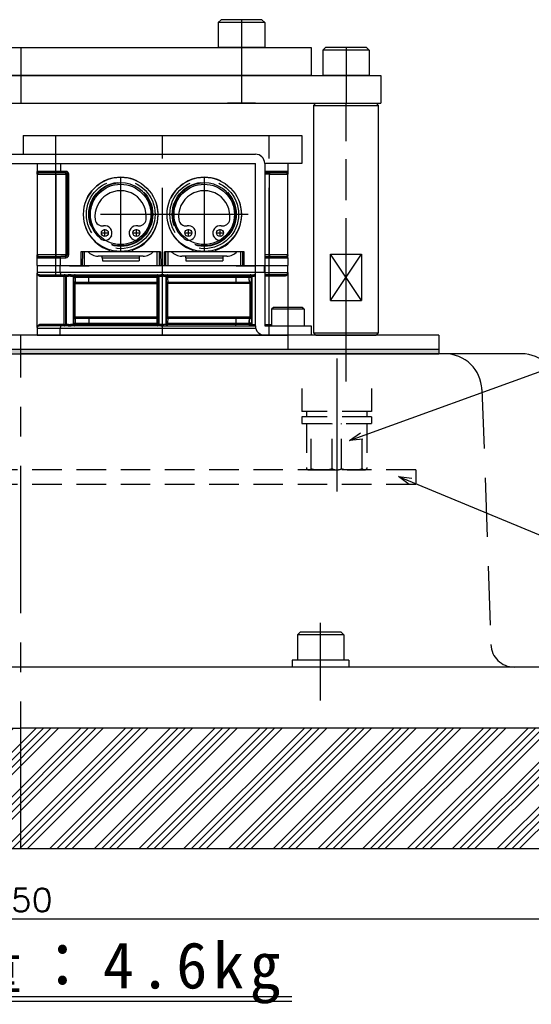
# Model space of a CAD drawing. Extents: x 0 to 1108, y 0 to 800.
# Tile 12 of 15: x 818 to 928, y 271 to 483. Entities that reach past the tile are written whole.
import ezdxf

# ---------------------------------------------------------------- set-up
doc = ezdxf.new("R2010")
doc.units = 0
for name, pattern in [('CENTER', [50.8, 31.75, -6.35, 6.35, -6.35]), ('DASHED', [19.05, 12.7, -6.35]), ('HIDDEN', [9.525, 6.35, -3.175]), ('NON_PLOTING', [0])]:
    doc.linetypes.add(name, pattern=pattern)
doc.layers.get('0').update_dxf_attribs({"linetype": 'CONTINUOUS'})
doc.layers.get('DEFPOINTS').update_dxf_attribs({"linetype": 'CONTINUOUS'})
for name, color, linetype in [('BASE支柱', 254, 'CONTINUOUS'), ('BODY', 130, 'CONTINUOUS'), ('BOLT', 162, 'CONTINUOUS'), ('CVZ', 254, 'CONTINUOUS'), ('FL-BASE', 100, 'CONTINUOUS'), ('GASKET', 251, 'CONTINUOUS'), ('PAD', 254, 'CONTINUOUS'), ('STOPPER', 254, 'CONTINUOUS'), ('ST支柱', 10, 'CONTINUOUS'), ('TOP-PLATE', 254, 'CONTINUOUS'), ('フレーム', 151, 'CONTINUOUS')]:
    doc.layers.add(name, color=color, linetype=linetype)
doc.styles.add('MX_DIMTXSTY_3', font='txt.sh', dxfattribs={"width": 1.05, "bigfont": 'extfont'})
doc.styles.add('MX_NOTE_STANDARD', font='txt.sh', dxfattribs={"bigfont": 'extfont'})
doc.dimstyles.new('MXDIMSTYLE', dxfattribs={"dimtxt": 2.5, "dimasz": 2.5, "dimexe": 1, "dimexo": 1, "dimgap": 1.6, "dimtad": 1, "dimdsep": 46, "dimtxsty": 'MX_NOTE_STANDARD', "dimblk1": 'OPEN30', "dimblk2": 'OPEN30', "dimsah": 1, "dimcen": 2.5, "dimadec": 0, "dimazin": 0, "dimtfac": 1, "dimtmove": 0, "dimatfit": 3, "dimldrblk": 'OPEN30', "dimfxl": 1, "dimtzin": 0, "dimarcsym": 0})

# ---------------------------------------------------------------- blocks, each defined once
blk = doc.blocks.new('_OPEN30')
at = {"color": 0, "linetype": 'ByBlock', "lineweight": -2}
for p, q in [((-1, 0.267949), (0, 0)), ((0, 0), (-1, -0.267949)), ((0, 0), (-1, 0))]:
    blk.add_line(p, q, dxfattribs=at)
blk = doc.blocks.new('*D5')
at = {"color": 22, "linetype": 'CONTINUOUS'}
for p, q in [((693.246411, 302.335358), (693.246411, 288.234083)), ((943.246411, 302.335358), (943.246411, 288.234083)), ((943.246411, 289.234083), (693.246411, 289.234083))]:
    blk.add_line(p, q, dxfattribs=at)
at = {"layer": 'DEFPOINTS', "color": 0, "linetype": 'CONTINUOUS'}
for p in [(693.246411, 304.335358), (943.246411, 304.335358), (693.246411, 289.234083)]:
    blk.add_point(p, dxfattribs=at)
at = {"color": 22, "linetype": 'CONTINUOUS', "xscale": 2.77, "yscale": 2.77, "zscale": 2.77, "rotation": 180}
blk.add_blockref('_OPEN30', (693.246411, 289.234083), dxfattribs=at)
at = {"color": 22, "linetype": 'CONTINUOUS', "xscale": 2.77, "yscale": 2.77, "zscale": 2.77}
blk.add_blockref('_OPEN30', (943.246411, 289.234083), dxfattribs=at)
at = {"color": 22, "linetype": 'CONTINUOUS', "insert": (818.340398, 293.334083), "char_height": 5, "attachment_point": 5, "line_spacing_factor": 0.72, "style": 'MX_DIMTXSTY_3'}
blk.add_mtext('\\A1;250', dxfattribs=at)

msp = doc.modelspace()

# ---------------------------------------------------------------- hatches: boundary and pattern name
at = {"layer": 'PAD', "linetype": 'CONTINUOUS'}
h = msp.add_hatch(dxfattribs=at)
h.set_pattern_fill('ANSI34', color=255, scale=0.35748, style=0)
h.paths.add_polyline_path([(943.246, 330.335), (693.246, 330.335), (693.246, 304.335), (943.246, 304.335)])

# ---------------------------------------------------------------- linework, layer by layer
at = {"layer": 'BASE支柱', "color": 254, "linetype": 'CONTINUOUS'}
for p, q in [((881.746, 465.035), (881.246, 464.535)), ((881.746, 465.035), (894.746, 465.035)), ((895.246, 464.535), (894.746, 465.035)), ((881.246, 464.535), (895.246, 464.535)), ((881.246, 464.53), (881.246, 415.53)), ((895.246, 415.53), (895.246, 464.53)), ((884.93, 422.53), (884.93, 432.53)), ((884.93, 432.53), (891.563, 432.53)), ((891.563, 432.53), (891.563, 422.53)), ((884.93, 422.53), (891.563, 422.53)), ((881.246, 415.535), (895.246, 415.535)), ((881.246, 415.535), (881.746, 415.035)), ((881.746, 415.035), (894.746, 415.035)), ((894.746, 415.035), (895.246, 415.535))]:
    msp.add_line(p, q, dxfattribs=at)
at = {"layer": 'BASE支柱', "color": 255, "linetype": 'CENTER'}
msp.add_line((888.246, 406.035), (888.246, 465.035), dxfattribs=at)
at = {"layer": 'BASE支柱', "color": 255, "linetype": 'CONTINUOUS'}
for p, q in [((884.93, 422.53), (891.563, 432.53)), ((891.563, 422.53), (884.93, 432.53))]:
    msp.add_line(p, q, dxfattribs=at)
at = {"layer": 'BODY', "color": 140, "linetype": 'CENTER'}
for p, q in [((818.246, 304.335), (818.246, 415.035)), ((888.246, 405.038), (888.246, 414.038)), ((882.774, 336.338), (882.774, 353.038))]:
    msp.add_line(p, q, dxfattribs=at)
at = {"layer": 'BODY', "color": 130, "linetype": 'CONTINUOUS'}
for p, q in [((710.472, 411.038), (818.246, 411.038)), ((926.021, 411.038), (818.246, 411.038)), ((944.712, 343.538), (691.781, 343.538)), ((689.392, 330.338), (818.246, 330.338)), ((947.101, 330.338), (818.246, 330.338))]:
    msp.add_line(p, q, dxfattribs=at)
at = {"layer": 'BODY', "color": 140, "linetype": 'DASHED'}
msp.add_line((917.513, 403.318), (919.432, 348.364), dxfattribs=at)
for centre, radius, start, end in [((909.518, 403.038), 8, 2, 90), ((924.429, 348.538), 5, 182, 270)]:
    msp.add_arc(centre, radius, start, end, dxfattribs=at)
at = {"layer": 'BODY', "color": 130, "linetype": 'CONTINUOUS'}
msp.add_arc((926.021, 403.038), 8, 2, 90, dxfattribs=at)
at = {"layer": 'BOLT', "color": 162, "linetype": 'CONTINUOUS'}
for p, q in [((872.637, 421.04), (872.237, 420.64)), ((879.237, 420.64), (872.237, 420.64)), ((872.237, 420.64), (872.237, 417.04)), ((878.837, 421.04), (872.637, 421.04)), ((879.237, 420.64), (878.837, 421.04)), ((879.237, 420.64), (879.237, 417.04)), ((872.237, 417.04), (879.237, 417.04)), ((878.374, 351.038), (877.774, 350.438)), ((877.774, 350.438), (877.774, 345.038)), ((887.774, 350.438), (877.774, 350.438)), ((887.174, 351.038), (878.374, 351.038)), ((887.174, 351.038), (887.774, 350.438)), ((887.774, 350.438), (887.774, 345.038)), ((888.874, 345.038), (876.674, 345.038)), ((876.674, 345.038), (876.674, 343.538)), ((887.774, 345.038), (877.774, 345.038)), ((888.874, 345.038), (888.874, 343.538)), ((888.874, 343.538), (876.674, 343.538))]:
    msp.add_line(p, q, dxfattribs=at)
at = {"layer": 'CVZ', "color": 254, "linetype": 'CONTINUOUS'}
for p, q in [((818.737, 458.085), (818.737, 454.04)), ((818.737, 458.085), (878.737, 458.085)), ((878.737, 458.085), (878.737, 452.06)), ((767.737, 454.04), (868.737, 454.04)), ((767.737, 452.04), (868.737, 452.04)), ((821.746, 452.06), (821.746, 450.335)), ((826.746, 452.06), (826.746, 450.335)), ((868.737, 417.035), (868.737, 452.04)), ((870.737, 452.04), (870.737, 417.04)), ((870.746, 452.06), (870.746, 450.335)), ((878.737, 452.06), (870.746, 452.06)), ((875.746, 452.06), (875.746, 450.335)), ((821.746, 450.035), (821.746, 450.335)), ((821.746, 449.885), (821.746, 450.035)), ((821.746, 449.735), (821.746, 449.885)), ((821.988, 450.041), (822.003, 450.031)), ((821.994, 450.029), (822.007, 450.031)), ((822.001, 450.031), (822.019, 450.034)), ((822.007, 450.031), (822.019, 450.033)), ((826.871, 450.035), (822.046, 450.035)), ((827.946, 450.035), (826.871, 450.035)), ((875.446, 450.035), (870.737, 450.035)), ((875.746, 449.735), (875.746, 450.335)), ((821.746, 449.735), (821.746, 432.335)), ((821.746, 449.735), (821.765, 449.735)), ((828.246, 432.335), (828.246, 449.735)), ((875.746, 449.735), (875.745, 449.735)), ((875.746, 432.335), (875.746, 449.735)), ((837.746, 436.475), (837.72, 436.413)), ((841.723, 436.413), (841.697, 436.475)), ((855.746, 436.475), (855.72, 436.413)), ((859.723, 436.413), (859.697, 436.475)), ((837.246, 433.035), (831.177, 433.035)), ((831.477, 433.035), (831.451, 430.085)), ((837.246, 433.394), (837.246, 433.035)), ((842.246, 433.035), (837.246, 433.035)), ((842.246, 433.035), (842.246, 433.394)), ((848.316, 433.035), (842.246, 433.035)), ((848.016, 433.035), (848.042, 430.085)), ((855.246, 433.035), (849.177, 433.035)), ((849.451, 430.085), (849.477, 433.035)), ((855.246, 433.394), (855.246, 433.035)), ((860.246, 433.035), (855.246, 433.035)), ((860.246, 433.394), (860.246, 433.494)), ((860.246, 433.035), (860.246, 433.394)), ((866.316, 433.035), (860.246, 433.035)), ((866.042, 430.085), (866.016, 433.035)), ((821.746, 431.735), (821.746, 432.335)), ((821.746, 432.335), (821.748, 432.335)), ((821.746, 430.085), (821.746, 431.735)), ((822.046, 432.035), (826.871, 432.035)), ((826.746, 430.085), (826.746, 431.735)), ((827.946, 432.035), (826.871, 432.035)), ((844.571, 432.085), (834.871, 432.085)), ((835.769, 431.728), (835.763, 432.085)), ((835.769, 431.728), (835.781, 431.035)), ((835.769, 431.728), (843.724, 431.728)), ((835.781, 431.035), (843.712, 431.035)), ((843.724, 431.728), (843.712, 431.035)), ((843.73, 432.085), (843.724, 431.728)), ((862.571, 432.085), (852.871, 432.085)), ((853.769, 431.728), (853.763, 432.085)), ((853.769, 431.728), (853.781, 431.035)), ((853.769, 431.728), (861.724, 431.728)), ((853.781, 431.035), (861.712, 431.035)), ((861.724, 431.728), (861.712, 431.035)), ((861.73, 432.085), (861.724, 431.728)), ((870.737, 432.035), (875.446, 432.035)), ((870.746, 431.735), (870.746, 430.085)), ((875.486, 432.039), (875.474, 432.037)), ((875.499, 432.042), (875.486, 432.039)), ((875.505, 432.029), (875.49, 432.04)), ((875.727, 432.335), (875.746, 432.335)), ((875.746, 432.186), (875.746, 432.335)), ((875.746, 432.035), (875.746, 432.186)), ((875.746, 431.735), (875.746, 432.035)), ((875.746, 431.735), (875.746, 430.085)), ((821.746, 430.085), (821.746, 428.56)), ((821.746, 430.085), (875.746, 430.085)), ((826.721, 428.56), (826.721, 430.085)), ((828.72, 430.01), (828.965, 430.01)), ((828.965, 430.01), (832.927, 430.01)), ((864.566, 430.01), (832.927, 430.01)), ((864.566, 430.01), (868.527, 430.01)), ((868.527, 430.01), (868.772, 430.01)), ((870.721, 428.56), (870.721, 430.085)), ((875.696, 428.56), (875.696, 430.085)), ((821.746, 428.56), (821.746, 428.385)), ((821.746, 416.736), (821.746, 428.385)), ((822.246, 428.06), (826.929, 428.06)), ((826.929, 428.06), (828.401, 428.06)), ((829.042, 428.06), (848.401, 428.06)), ((849.042, 428.06), (868.401, 428.06)), ((867.871, 427.46), (867.871, 427.76)), ((875.196, 428.06), (870.737, 428.06)), ((875.696, 428.56), (875.696, 428.385)), ((875.696, 428.385), (875.696, 421.04)), ((829.891, 426.46), (832.902, 426.46)), ((832.902, 426.46), (847.576, 426.46)), ((849.867, 426.46), (864.541, 426.46)), ((864.541, 426.46), (867.843, 426.46)), ((867.846, 426.461), (867.843, 426.46)), ((832.902, 418.66), (829.891, 418.66)), ((847.576, 418.66), (832.902, 418.66)), ((864.541, 418.66), (849.867, 418.66)), ((867.552, 418.66), (864.541, 418.66)), ((821.746, 416.736), (821.746, 416.56)), ((821.746, 416.56), (821.746, 415.035)), ((826.929, 417.06), (822.246, 417.06)), ((826.721, 415.035), (826.721, 416.56)), ((828.401, 417.06), (826.929, 417.06)), ((848.401, 417.06), (829.042, 417.06)), ((849.042, 417.06), (868.401, 417.06)), ((870.737, 417.06), (872.237, 417.06)), ((870.737, 417.04), (880.737, 417.04)), ((880.737, 417.04), (880.737, 415.035)), ((821.721, 415.035), (875.721, 415.035))]:
    msp.add_line(p, q, dxfattribs=at)
at = {"layer": 'CVZ', "color": 255, "linetype": 'CENTER'}
for p, q in [((825.746, 427.783), (825.746, 458.085)), ((848.737, 415.035), (848.737, 458.085)), ((871.727, 415.035), (871.727, 458.085)), ((839.721, 448.919), (839.721, 433.038)), ((857.721, 448.919), (857.721, 433.038)), ((867.171, 441.085), (830.172, 441.085)), ((836.321, 436.298), (836.321, 437.873)), ((843.121, 436.298), (843.121, 437.873)), ((854.321, 436.298), (854.321, 437.873)), ((861.121, 436.298), (861.121, 437.873)), ((835.534, 437.085), (837.109, 437.085)), ((842.334, 437.085), (843.909, 437.085)), ((853.534, 437.085), (855.109, 437.085)), ((860.334, 437.085), (861.909, 437.085)), ((875.737, 421.04), (875.737, 412.04))]:
    msp.add_line(p, q, dxfattribs=at)
at = {"layer": 'CVZ', "color": 254, "linetype": 'CONTINUOUS'}
for centre, radius in [((839.721, 441.085), 8), ((857.721, 441.085), 8), ((839.721, 441.085), 6.5), ((857.721, 441.085), 6.5), ((836.321, 437.085), 0.75), ((843.121, 437.085), 0.75), ((854.321, 437.085), 0.75), ((861.121, 437.085), 0.75)]:
    msp.add_circle(centre, radius, dxfattribs=at)
at = {"layer": 'CVZ', "color": 255, "linetype": 'DASHED'}
for centre, radius in [((839.752, 441.085), 7.4), ((839.752, 441.085), 6.9), ((839.721, 441.085), 6.8), ((857.721, 441.085), 7.4), ((857.721, 441.085), 6.9), ((857.721, 441.085), 6.8)]:
    msp.add_circle(centre, radius, dxfattribs=at)
at = {"layer": 'CVZ', "color": 254, "linetype": 'CONTINUOUS'}
for centre, radius, start, end in [((868.737, 452.04), 2, 0, 90), ((822.046, 450.335), 0.3, 180, 270), ((827.946, 449.735), 0.3, 360, 90), ((875.446, 450.336), 0.3, 270.03553, 359.96447), ((839.721, 441.085), 6.8, 309.63098, 230.36902), ((857.721, 441.085), 6.8, 309.63098, 230.36902), ((839.721, 440.66), 5.525, 352.44259, 187.55741), ((857.721, 440.66), 5.525, 352.44259, 187.55741), ((835.781, 440.138), 1.55, 187.55741, 280.04058), ((843.662, 440.138), 1.55, 259.95942, 352.44259), ((853.781, 440.138), 1.55, 187.55741, 280.04058), ((861.662, 440.138), 1.55, 259.95942, 352.44259), ((836.321, 437.085), 1.55, 336.80949, 100.04058), ((843.121, 437.085), 1.55, 79.95942, 203.19051), ((854.321, 437.085), 1.55, 336.80949, 100.04058), ((861.121, 437.085), 1.55, 79.95942, 203.19051), ((836.341, 437.003), 1.5, 230.36902, 336.80949), ((843.102, 437.003), 1.5, 203.19051, 309.63098), ((854.341, 437.003), 1.5, 230.36902, 336.80949), ((861.102, 437.003), 1.5, 203.19051, 309.63098), ((834.871, 435.085), 3, 221.81032, 270), ((844.571, 435.085), 3, 270, 318.18968), ((852.871, 435.085), 3, 221.81032, 270), ((862.571, 435.085), 3, 270, 318.18968), ((822.047, 431.735), 0.3, 90.03553, 179.96446), ((827.946, 432.335), 0.3, 270, 360), ((875.446, 431.735), 0.3, 0.03786, 89.96214), ((822.246, 428.56), 0.5, 180, 270), ((828.721, 369.813), 58.248, 89.68507, 90.31493), ((848.721, 369.813), 58.248, 89.68507, 90.31493), ((868.721, 369.813), 58.248, 89.98475, 90.31493), ((875.196, 428.56), 0.5, 270, 0), ((822.246, 416.56), 0.5, 90, 180), ((828.721, 475.087), 58.028, 269.68388, 270.31612), ((848.721, 475.087), 58.028, 269.68388, 270.31612), ((868.721, 475.087), 58.028, 269.68388, 270.01531), ((870.737, 417.035), 2, 180, 270)]:
    msp.add_arc(centre, radius, start, end, dxfattribs=at)
at = {"layer": 'CVZ', "color": 255, "linetype": 'DASHED'}
for centre in [(839.746, 441.035), (857.746, 441.035)]:
    msp.add_arc(centre, 8.04, 288.11621, 251.88379, dxfattribs=at)
at = {"layer": 'CVZ', "color": 254, "linetype": 'CONTINUOUS'}
for centre, major_axis, ratio, start_param, end_param in [((826.929, 428.56), (0, -0.5), 0.414214, 4.712389, 0), ((847.876, 427.46), (0, -1.3), 0.017455, 0.2482098, 1.5707963), ((849.567, 427.46), (0, -1.3), 0.017455, 4.712389, 5.9757713), ((829.891, 426.16), (0, 0.3), 0.999848, 0, 0.1019861), ((849.896, 426.16), (-0.214, -0.214), 0.982697, 3.9357175, 5.4890605), ((849.902, 426.16), (-0.3, 0), 0.999848, 4.712389, 4.7298423), ((867.552, 426.16), (0, 0.3), 0.999848, 6.1811992, 0), ((829.896, 418.96), (0, -0.3), 0.999848, 4.712389, 0), ((829.891, 418.96), (0, -0.3), 0.999848, 6.2008634, 0), ((847.546, 418.96), (0, 0.3), 0.999848, 3.1415927, 4.712389), ((847.876, 417.66), (0, -1.3), 0.017455, 1.5707963, 2.8341787), ((849.567, 417.66), (0, -1.3), 0.017455, 3.3898025, 4.712389), ((849.896, 418.96), (0, -0.3), 0.999848, 4.712389, 0), ((867.546, 418.96), (0, -0.3), 0.999848, 0, 1.5707963), ((867.546, 418.96), (0, 0.3), 0.999848, 3.1415927, 4.712389), ((867.552, 418.96), (0, 0.3), 0.999848, 3.1415927, 3.250246), ((867.552, 418.96), (0, -0.3), 0.999848, 0, 0.0823219), ((826.929, 416.56), (0, -0.5), 0.414214, 3.1415927, 4.712389), ((827.596, 417.36), (0, 0.3), 0.999848, 3.1415927, 4.712389), ((829.861, 417.36), (0, -0.3), 0.999848, 4.712389, 0), ((847.599, 417.36), (0, 0.3), 0.999848, 3.1415927, 4.712389), ((849.844, 417.36), (0, -0.3), 0.999848, 4.712389, 0), ((867.582, 417.36), (0, -0.3), 0.999848, 0, 1.5707963), ((867.582, 417.36), (0, 0.3), 0.999848, 3.1415927, 4.14676)]:
    msp.add_ellipse(centre, major_axis=major_axis, ratio=ratio, start_param=start_param, end_param=end_param, dxfattribs=at)
for points, start_tangent, end_tangent in [([(821.765, 449.735), (821.766, 449.756), (821.768, 449.777), (821.771, 449.798), (821.776, 449.817), (821.795, 449.865), (821.818, 449.902), (821.844, 449.934), (821.877, 449.967), (821.959, 450.017), (821.994, 450.029)], (-0.0013041, 0.9999991), (0.9692429, 0.2461063)), ([(826.746, 450.335), (826.749, 450.279), (826.755, 450.224), (826.767, 450.171), (826.783, 450.123), (826.816, 450.066), (826.841, 450.044), (826.871, 450.035)], (-0.0027873, -0.9999961), (0.9958212, -0.0913248)), ([(875.74, 450.277), (875.739, 450.248), (875.739, 450.189), (875.741, 450.11), (875.742, 450.038), (875.743, 449.955), (875.745, 449.854), (875.745, 449.797), (875.745, 449.735)], (-0.0584821, -0.9982885), (0.0000143, -1)), ([(821.752, 431.794), (821.754, 431.823), (821.753, 431.882), (821.752, 431.961), (821.751, 432.033), (821.749, 432.116), (821.748, 432.216), (821.748, 432.274), (821.748, 432.335)], (0.0584821, 0.9982885), (-0.0000143, 1)), ([(826.746, 431.735), (826.749, 431.792), (826.756, 431.847), (826.767, 431.9), (826.783, 431.947), (826.817, 432.005), (826.841, 432.027), (826.871, 432.035)], (-0.0001126, 1), (0.9953441, 0.0963849)), ([(875.727, 432.335), (875.727, 432.314), (875.725, 432.294), (875.722, 432.273), (875.717, 432.253), (875.697, 432.206), (875.675, 432.169), (875.649, 432.137), (875.616, 432.104), (875.534, 432.053), (875.499, 432.042)], (0.0013041, -0.9999991), (-0.9692429, -0.2461063)), ([(829.561, 427.46), (829.561, 427.271), (829.562, 427.088), (829.563, 426.916), (829.565, 426.759), (829.568, 426.613), (829.57, 426.487), (829.574, 426.348), (829.579, 426.249), (829.579, 426.244)], (-0.0000265, -1), (0.0616208, -0.9980996)), ([(867.582, 428.06), (867.584, 428.06), (867.67, 428.046), (867.753, 428.003), (867.827, 427.92), (867.856, 427.856), (867.868, 427.806), (867.871, 427.76)], (1, -0.0000025), (0.0006038, -0.9999998)), ([(867.846, 426.461), (867.853, 426.494), (867.856, 426.536), (867.86, 426.6), (867.863, 426.683), (867.865, 426.792), (867.868, 426.924), (867.87, 427.086), (867.871, 427.207), (867.871, 427.339), (867.871, 427.46)], (0.2453508, 0.9694344), (-0.0000396, 1)), ([(867.882, 427.46), (867.882, 427.271), (867.881, 427.088), (867.879, 426.916), (867.878, 426.759), (867.875, 426.613), (867.873, 426.487), (867.868, 426.348), (867.864, 426.249), (867.863, 426.244)], (0.0000265, -1), (-0.0616208, -0.9980996)), ([(829.58, 418.881), (829.579, 418.875), (829.575, 418.782), (829.571, 418.65), (829.568, 418.51), (829.565, 418.343), (829.563, 418.149), (829.561, 417.936), (829.561, 417.66)], (-0.0635189, -0.9979806), (0.000164, -1)), ([(867.863, 418.881), (867.864, 418.875), (867.868, 418.782), (867.872, 418.65), (867.875, 418.51), (867.878, 418.343), (867.88, 418.149), (867.881, 417.936), (867.882, 417.66)], (0.0635189, -0.9979806), (-0.000164, -1)), ([(867.874, 418.586), (867.873, 418.633), (867.868, 418.773), (867.864, 418.872), (867.863, 418.877)], (-0.0222039, 0.9997535), (-0.061621, 0.9980996))]:
    msp.add_spline(points, degree=3, dxfattribs=dict(at, start_tangent=start_tangent, end_tangent=end_tangent))
at = {"layer": 'DEFPOINTS', "color": 254, "linetype": 'NON_PLOTING'}
for p, q in [((826.746, 450.335), (821.746, 450.335)), ((825.746, 449.735), (825.746, 450.035)), ((827.946, 450.335), (826.746, 450.335)), ((827.946, 450.335), (827.946, 450.035)), ((827.946, 449.735), (827.946, 450.035)), ((875.746, 450.335), (870.746, 450.335)), ((871.746, 450.035), (871.746, 449.735)), ((821.765, 449.735), (821.765, 432.335)), ((821.765, 449.735), (825.746, 449.735)), ((825.746, 449.735), (825.746, 432.335)), ((825.746, 449.735), (827.946, 449.735)), ((827.946, 449.735), (827.946, 432.335)), ((827.946, 449.735), (828.246, 449.735)), ((828.546, 449.735), (828.246, 449.735)), ((828.546, 432.335), (828.546, 449.735)), ((871.746, 449.735), (870.737, 449.735)), ((871.746, 432.335), (871.746, 449.735)), ((871.746, 449.735), (875.727, 449.735)), ((875.745, 449.735), (875.727, 449.735)), ((875.727, 432.335), (875.727, 449.735)), ((831.177, 433.035), (831.151, 430.085)), ((831.951, 430.085), (831.977, 433.035)), ((847.516, 433.035), (847.542, 430.085)), ((848.316, 433.035), (848.342, 430.085)), ((849.151, 430.085), (849.177, 433.035)), ((849.951, 430.085), (849.977, 433.035)), ((865.516, 433.035), (865.542, 430.085)), ((866.342, 430.085), (866.316, 433.035)), ((821.746, 431.735), (826.746, 431.735)), ((821.748, 432.335), (821.765, 432.335)), ((825.746, 432.335), (821.765, 432.335)), ((825.746, 432.335), (825.746, 432.035)), ((827.946, 432.335), (825.746, 432.335)), ((826.746, 431.735), (827.946, 431.735)), ((827.946, 432.035), (827.946, 432.335)), ((827.946, 432.335), (828.246, 432.335)), ((827.946, 431.735), (827.946, 432.035)), ((828.546, 432.335), (828.246, 432.335)), ((871.746, 432.335), (870.737, 432.335)), ((870.746, 431.735), (875.746, 431.735)), ((871.746, 432.335), (871.746, 432.035)), ((875.727, 432.335), (871.746, 432.335)), ((828.724, 430.035), (828.965, 430.035)), ((828.965, 430.085), (828.965, 430.035)), ((828.965, 430.035), (832.927, 430.035)), ((828.965, 430.035), (828.965, 430.01)), ((832.927, 430.085), (832.927, 430.035)), ((832.927, 430.01), (832.927, 430.035)), ((864.566, 430.085), (864.566, 430.035)), ((864.566, 430.035), (868.527, 430.035)), ((864.566, 430.01), (864.566, 430.035)), ((868.527, 430.085), (868.527, 430.035)), ((868.527, 430.035), (868.769, 430.035)), ((868.527, 430.035), (868.527, 430.01)), ((826.721, 428.56), (821.746, 428.56)), ((822.476, 427.76), (827.473, 427.76)), ((870.721, 428.56), (826.721, 428.56)), ((827.473, 427.76), (827.896, 427.76)), ((827.473, 427.76), (827.473, 417.36)), ((827.896, 417.36), (827.896, 427.76)), ((827.896, 427.76), (827.972, 427.76)), ((827.972, 427.76), (827.972, 417.36)), ((827.972, 427.76), (828.493, 427.76)), ((828.95, 427.76), (829.471, 427.76)), ((829.471, 427.76), (829.561, 427.76)), ((829.471, 427.76), (829.471, 417.36)), ((829.561, 427.76), (830.033, 427.76)), ((829.561, 427.76), (829.561, 427.46)), ((829.561, 427.46), (830.033, 427.46)), ((830.033, 427.46), (830.033, 427.76)), ((830.033, 427.76), (832.902, 427.76)), ((832.902, 427.46), (830.033, 427.46)), ((832.902, 427.76), (832.902, 428.06)), ((832.902, 427.46), (832.902, 427.76)), ((832.902, 427.76), (847.599, 427.76)), ((847.599, 427.46), (832.902, 427.46)), ((832.902, 426.46), (832.902, 427.46)), ((847.599, 427.76), (847.599, 428.06)), ((847.599, 427.76), (847.599, 427.46)), ((847.599, 427.76), (847.899, 427.76)), ((847.599, 427.46), (847.899, 427.46)), ((847.899, 427.46), (847.899, 427.76)), ((847.899, 427.76), (847.972, 427.76)), ((847.972, 427.76), (847.972, 417.36)), ((847.972, 427.76), (848.493, 427.76)), ((848.95, 427.76), (849.471, 427.76)), ((849.471, 427.76), (849.544, 427.76)), ((849.471, 427.76), (849.471, 417.36)), ((849.544, 427.76), (849.844, 427.76)), ((849.544, 427.76), (849.544, 427.46)), ((849.544, 427.46), (849.844, 427.46)), ((849.844, 427.76), (849.844, 428.06)), ((849.844, 427.46), (849.844, 427.76)), ((849.844, 427.76), (864.541, 427.76)), ((864.541, 427.46), (849.844, 427.46)), ((864.541, 427.76), (864.541, 428.06)), ((864.541, 427.46), (864.541, 427.76)), ((864.541, 427.76), (867.972, 427.76)), ((864.541, 427.46), (864.541, 426.46)), ((867.882, 427.46), (864.541, 427.46)), ((867.41, 427.46), (867.41, 427.76)), ((867.882, 427.76), (867.882, 427.46)), ((867.972, 427.76), (867.972, 417.36)), ((867.972, 427.76), (868.493, 427.76)), ((870.721, 428.56), (875.696, 428.56)), ((874.967, 427.76), (870.737, 427.76)), ((829.591, 426.16), (829.596, 426.16)), ((829.596, 426.16), (829.896, 426.16)), ((829.596, 426.16), (829.596, 418.96)), ((829.896, 426.16), (829.896, 426.46)), ((829.896, 418.96), (829.896, 426.16)), ((829.896, 426.16), (847.546, 426.16)), ((847.546, 426.16), (847.546, 426.46)), ((847.546, 426.16), (847.546, 418.96)), ((847.546, 426.16), (847.846, 426.16)), ((847.846, 418.96), (847.846, 426.16)), ((847.846, 426.16), (847.876, 426.16)), ((849.567, 426.16), (849.596, 426.16)), ((849.596, 426.16), (849.596, 418.96)), ((849.896, 418.96), (849.896, 426.46)), ((867.546, 426.16), (849.896, 426.16)), ((867.546, 426.46), (867.546, 418.96)), ((867.846, 426.16), (867.546, 426.16)), ((867.846, 418.96), (867.846, 426.461)), ((867.852, 426.16), (867.846, 426.16)), ((829.596, 418.96), (829.591, 418.96)), ((829.596, 418.96), (829.896, 418.96)), ((829.896, 418.66), (829.896, 418.96)), ((847.546, 418.96), (829.896, 418.96)), ((832.902, 418.66), (832.902, 417.66)), ((847.546, 418.96), (847.846, 418.96)), ((847.546, 418.66), (847.546, 418.96)), ((847.876, 418.96), (847.846, 418.96)), ((849.596, 418.96), (849.567, 418.96)), ((849.596, 418.96), (849.896, 418.96)), ((849.896, 418.66), (849.896, 418.96)), ((867.546, 418.96), (849.896, 418.96)), ((864.541, 418.66), (864.541, 417.66)), ((867.846, 418.96), (867.546, 418.96)), ((867.546, 418.66), (867.546, 418.96)), ((867.852, 418.96), (867.846, 418.96)), ((821.746, 416.56), (826.721, 416.56)), ((827.473, 417.36), (822.476, 417.36)), ((826.721, 416.56), (868.794, 416.56)), ((827.473, 417.36), (827.896, 417.36)), ((827.972, 417.36), (827.896, 417.36)), ((828.493, 417.36), (827.972, 417.36)), ((829.471, 417.36), (828.95, 417.36)), ((829.561, 417.36), (829.471, 417.36)), ((829.561, 417.66), (830.033, 417.66)), ((829.561, 417.66), (829.561, 417.36)), ((829.561, 417.36), (830.033, 417.36)), ((830.033, 417.36), (830.033, 417.66)), ((830.033, 417.66), (832.902, 417.66)), ((832.902, 417.36), (830.033, 417.36)), ((832.902, 417.66), (832.902, 417.36)), ((832.902, 417.66), (847.599, 417.66)), ((832.902, 417.06), (832.902, 417.36)), ((847.599, 417.36), (832.902, 417.36)), ((847.599, 417.66), (847.599, 417.36)), ((847.599, 417.66), (847.899, 417.66)), ((847.599, 417.36), (847.599, 417.06)), ((847.599, 417.36), (847.899, 417.36)), ((847.899, 417.36), (847.899, 417.66)), ((847.972, 417.36), (847.899, 417.36)), ((848.493, 417.36), (847.972, 417.36)), ((849.471, 417.36), (848.95, 417.36)), ((849.544, 417.36), (849.471, 417.36)), ((849.544, 417.66), (849.844, 417.66)), ((849.544, 417.66), (849.544, 417.36)), ((849.544, 417.36), (849.844, 417.36)), ((849.844, 417.66), (864.541, 417.66)), ((849.844, 417.36), (849.844, 417.66)), ((864.541, 417.36), (849.844, 417.36)), ((849.844, 417.06), (849.844, 417.36)), ((864.541, 417.66), (864.541, 417.36)), ((864.541, 417.66), (867.41, 417.66)), ((864.541, 417.06), (864.541, 417.36)), ((867.41, 417.36), (864.541, 417.36)), ((867.882, 417.66), (867.41, 417.66)), ((867.41, 417.66), (867.41, 417.36)), ((867.882, 417.36), (867.41, 417.36)), ((867.882, 417.66), (867.882, 417.36)), ((867.882, 417.36), (867.972, 417.36)), ((867.972, 417.36), (868.493, 417.36)), ((870.737, 417.36), (872.237, 417.36))]:
    msp.add_line(p, q, dxfattribs=at)
for centre, radius, start, end in [((827.946, 449.735), 0.6, 0, 90), ((827.946, 432.335), 0.6, 270, 0), ((828.721, 409.189), 18.573, 89.29452, 90.70548), ((848.721, 409.189), 18.573, 89.29452, 90.70548), ((868.721, 409.189), 18.573, 89.95216, 90.70548), ((828.721, 435.909), 18.55, 269.29365, 270.70635), ((848.721, 435.909), 18.55, 269.29365, 270.70635), ((868.721, 435.909), 18.55, 269.29365, 270.04789)]:
    msp.add_arc(centre, radius, start, end, dxfattribs=at)
for centre, major_axis, ratio, start_param, end_param in [((822.246, 427.76), (0, -0.3), 0.763736, 1.5707963, 3.1415927), ((827.596, 427.76), (0, -0.3), 0.412024, 3.1415927, 4.712389), ((827.596, 427.76), (0, -0.3), 0.999848, 1.5707963, 3.1415927), ((827.672, 427.76), (0, -0.3), 0.999848, 1.5707963, 3.1415927), ((828.401, 427.76), (0, -0.3), 0.304911, 1.5707963, 3.1415927), ((829.042, 427.76), (0, -0.3), 0.304911, 3.1415927, 4.712389), ((829.771, 427.76), (0, -0.3), 0.999848, 3.1415927, 4.712389), ((829.861, 427.76), (0, -0.3), 0.999848, 3.1415927, 4.712389), ((829.861, 427.76), (0, -0.3), 0.573841, 1.5707963, 3.1415927), ((847.576, 427.46), (0, -1), 0.022692, 0, 1.5707963), ((847.599, 427.76), (0, 0.3), 0.999848, 4.712389, 0), ((847.672, 427.76), (0, 0.3), 0.999848, 4.712389, 0), ((848.401, 427.76), (0, 0.3), 0.304911, 4.712389, 0), ((849.042, 427.76), (0, 0.3), 0.304911, 0, 1.5707963), ((849.771, 427.76), (0, 0.3), 0.999848, 0, 1.5707963), ((849.844, 427.76), (0, 0.3), 0.999848, 0, 1.5707963), ((849.867, 427.46), (0, -1), 0.022692, 4.712389, 0), ((867.582, 427.76), (0, -0.3), 0.573841, 3.1415927, 4.712389), ((867.582, 427.76), (0, -0.3), 0.999848, 1.5707963, 3.1415927), ((867.672, 427.76), (0, -0.3), 0.999848, 1.5707963, 3.1415927), ((867.672, 427.76), (0, 0.3), 0.999848, 4.712389, 0), ((868.401, 427.76), (0, -0.3), 0.304911, 1.5707963, 3.1415927), ((868.401, 427.76), (0, 0.3), 0.304911, 4.712389, 0), ((875.196, 427.76), (0, -0.3), 0.763736, 3.1415927, 4.712389), ((829.891, 426.16), (0, 0.3), 0.999848, 0.1019861, 1.5707963), ((829.896, 426.16), (0, 0.3), 0.999848, 0, 1.5707963), ((847.546, 426.16), (0, -0.3), 0.999848, 1.5707963, 3.1415927), ((847.576, 426.16), (0, -0.3), 0.999848, 1.5707963, 3.1415927), ((847.876, 427.46), (0, -1.3), 0.017455, 0, 0.2482098), ((849.567, 427.46), (0, -1.3), 0.017455, 5.9757713, 0), ((849.867, 426.16), (0, 0.3), 0.999848, 0, 1.5707963), ((867.546, 426.16), (0, 0.3), 0.999848, 4.712389, 0), ((867.552, 426.16), (0, 0.3), 0.999848, 4.712389, 6.1811992), ((829.891, 418.96), (0, -0.3), 0.999848, 4.712389, 6.2008634), ((847.576, 418.96), (0, 0.3), 0.999848, 3.1415927, 4.712389), ((847.576, 417.66), (0, -1), 0.022692, 1.5707963, 3.1415927), ((847.876, 417.66), (0, -1.3), 0.017455, 2.8341787, 3.1415927), ((849.567, 417.66), (0, -1.3), 0.017455, 3.1415927, 3.3898025), ((849.867, 418.96), (0, -0.3), 0.999848, 4.712389, 0), ((849.867, 417.66), (0, -1), 0.022692, 3.1415927, 4.712389), ((867.552, 418.96), (0, -0.3), 0.999848, 0.0823219, 1.5707963), ((867.552, 418.96), (0, 0.3), 0.999848, 3.250246, 4.712389), ((822.246, 417.36), (0, -0.3), 0.763736, 0, 1.5707963), ((827.596, 417.36), (0, -0.3), 0.412024, 4.712389, 0), ((827.672, 417.36), (0, 0.3), 0.999848, 3.1415927, 4.712389), ((828.401, 417.36), (0, 0.3), 0.304911, 3.1415927, 4.712389), ((829.042, 417.36), (0, 0.3), 0.304911, 1.5707963, 3.1415927), ((829.771, 417.36), (0, -0.3), 0.999848, 4.712389, 0), ((829.861, 417.36), (0, 0.3), 0.573841, 3.1415927, 4.712389), ((847.672, 417.36), (0, 0.3), 0.999848, 3.1415927, 4.712389), ((848.401, 417.36), (0, 0.3), 0.304911, 3.1415927, 4.712389), ((849.042, 417.36), (0, 0.3), 0.304911, 1.5707963, 3.1415927), ((849.771, 417.36), (0, 0.3), 0.999848, 1.5707963, 3.1415927), ((867.582, 417.36), (0, 0.3), 0.573841, 1.5707963, 3.1415927), ((867.582, 417.36), (0, -0.3), 0.573841, 4.712389, 0), ((867.672, 417.36), (0, -0.3), 0.999848, 0, 1.5707963), ((867.672, 417.36), (0, 0.3), 0.999848, 3.1415927, 3.7370887), ((868.401, 417.36), (0, 0.3), 0.304911, 3.1415927, 4.712389)]:
    msp.add_ellipse(centre, major_axis=major_axis, ratio=ratio, start_param=start_param, end_param=end_param, dxfattribs=at)
for points, start_tangent, end_tangent in [([(875.486, 450.032), (875.515, 450.024), (875.551, 450.01), (875.584, 449.991), (875.616, 449.967), (875.638, 449.946), (875.657, 449.925), (875.673, 449.904), (875.687, 449.882), (875.715, 449.817), (875.724, 449.776), (875.727, 449.756), (875.727, 449.735)], (0.981608, -0.1909075), (0.0024248, -0.9999971)), ([(875.726, 449.762), (875.727, 449.753), (875.727, 449.745)], (0.1082436, -0.9941244), (0.0404373, -0.9991821)), ([(822.007, 432.039), (821.978, 432.047), (821.942, 432.061), (821.909, 432.08), (821.877, 432.104), (821.855, 432.124), (821.836, 432.145), (821.82, 432.167), (821.806, 432.189), (821.778, 432.253), (821.768, 432.295), (821.766, 432.315), (821.765, 432.335)], (-0.981608, 0.1909075), (-0.0024248, 0.9999971)), ([(821.746, 428.385), (821.76, 428.328), (821.793, 428.234), (821.834, 428.15), (821.957, 427.984), (822.113, 427.861), (822.281, 427.788), (822.476, 427.76)], (0.2050179, -0.9787582), (0.9999762, -0.0069043)), ([(829.891, 426.46), (829.922, 426.476), (829.953, 426.528), (829.974, 426.602), (829.994, 426.712), (830.006, 426.806), (830.016, 426.921), (830.023, 427.039), (830.028, 427.174), (830.031, 427.29), (830.033, 427.414), (830.033, 427.46)], (0.9663845, 0.2571013), (-0.0000354, 1)), ([(867.552, 426.46), (867.521, 426.476), (867.49, 426.528), (867.468, 426.602), (867.449, 426.712), (867.437, 426.806), (867.427, 426.921), (867.42, 427.039), (867.414, 427.174), (867.411, 427.29), (867.41, 427.414), (867.41, 427.46)], (-0.9663845, 0.2571013), (0.0000354, 1)), ([(875.696, 428.385), (875.682, 428.328), (875.649, 428.234), (875.609, 428.15), (875.486, 427.984), (875.329, 427.861), (875.162, 427.788), (874.967, 427.76)], (-0.2050179, -0.9787582), (-0.9999762, -0.0069043)), ([(829.579, 426.244), (829.585, 426.181), (829.591, 426.16)], (-0.0483262, -0.9988316), (0.314272, -0.949333)), ([(867.863, 426.244), (867.858, 426.181), (867.852, 426.16)], (0.0483262, -0.9988316), (-0.314272, -0.949333)), ([(829.591, 418.96), (829.585, 418.94), (829.58, 418.881)], (-0.3207849, -0.9471521), (0.047265, -0.9988824)), ([(830.033, 417.66), (830.031, 417.872), (830.025, 418.042), (830.017, 418.185), (830.006, 418.313), (829.992, 418.422), (829.973, 418.523), (829.952, 418.595), (829.922, 418.645), (829.891, 418.66)], (0.0010761, 0.9999994), (-0.9675186, 0.2527998)), ([(867.41, 417.66), (867.412, 417.872), (867.418, 418.042), (867.426, 418.185), (867.437, 418.313), (867.451, 418.422), (867.47, 418.523), (867.491, 418.595), (867.521, 418.645), (867.552, 418.66)], (-0.0010761, 0.9999994), (0.9675186, 0.2527998)), ([(867.552, 418.66), (867.521, 418.645), (867.49, 418.592), (867.468, 418.519), (867.449, 418.409), (867.437, 418.314), (867.427, 418.2), (867.42, 418.082), (867.414, 417.947), (867.411, 417.831), (867.41, 417.707), (867.41, 417.66)], (-0.9663845, -0.2571013), (0.0000354, -1)), ([(867.852, 418.96), (867.858, 418.94), (867.863, 418.881)], (0.3207849, -0.9471521), (-0.047265, -0.9988824)), ([(867.863, 418.877), (867.858, 418.939), (867.852, 418.96)], (0.0483256, 0.9988316), (-0.3142722, 0.9493329)), ([(822.476, 417.36), (822.286, 417.334), (822.113, 417.26), (821.961, 417.14), (821.834, 416.97), (821.794, 416.889), (821.76, 416.793), (821.746, 416.736)], (-0.9999783, -0.0065818), (-0.2050159, -0.9787586))]:
    msp.add_spline(points, degree=3, dxfattribs=dict(at, start_tangent=start_tangent, end_tangent=end_tangent))
at = {"layer": 'FL-BASE', "color": 100, "linetype": 'CONTINUOUS'}
for p, q in [((861.346, 483.035), (860.746, 482.435)), ((860.746, 482.435), (860.746, 477.035)), ((870.746, 482.435), (860.746, 482.435)), ((870.146, 483.035), (861.346, 483.035)), ((870.146, 483.035), (870.746, 482.435)), ((870.746, 482.435), (870.746, 477.035)), ((755.746, 477.035), (880.746, 477.035)), ((870.746, 477.035), (860.746, 477.035)), ((880.746, 477.035), (880.746, 471.035)), ((883.846, 477.035), (883.246, 476.435)), ((893.246, 476.435), (883.246, 476.435)), ((883.246, 476.435), (883.246, 471.035)), ((892.646, 477.035), (883.846, 477.035)), ((892.646, 477.035), (893.246, 476.435)), ((893.246, 476.435), (893.246, 471.035)), ((740.746, 471.035), (895.746, 471.035)), ((880.746, 471.035), (755.746, 471.035)), ((893.246, 471.035), (883.246, 471.035)), ((895.746, 471.035), (895.746, 465.035)), ((740.746, 465.035), (895.746, 465.035)), ((882.746, 465.035), (893.746, 465.035))]:
    msp.add_line(p, q, dxfattribs=at)
at = {"layer": 'FL-BASE', "color": 110, "linetype": 'CENTER'}
for p, q in [((865.746, 483.035), (865.746, 465.035)), ((818.246, 477.035), (818.246, 465.035)), ((888.246, 477.035), (888.246, 465.035))]:
    msp.add_line(p, q, dxfattribs=at)
at = {"layer": 'FL-BASE', "color": 110, "linetype": 'DASHED'}
msp.add_line((868.746, 465.035), (862.746, 465.035), dxfattribs=at)
at = {"layer": 'GASKET', "color": 251, "linetype": 'CONTINUOUS'}
for p in [(908.246, 412.035), (728.246, 411.035)]:
    msp.add_line(p, (908.246, 411.035), dxfattribs=at)
at = {"layer": 'GASKET', "color": 252, "linetype": 'CONTINUOUS'}
msp.add_solid([(908.246, 412.035), (728.246, 412.035), (908.246, 411.035), (728.246, 411.035)], dxfattribs=at)
at = {"layer": 'PAD', "color": 254, "linetype": 'CONTINUOUS'}
msp.add_line((943.246, 304.335), (693.246, 304.335), dxfattribs=at)
at = {"layer": 'STOPPER', "color": 255, "linetype": 'HIDDEN'}
for p, q in [((903.246, 386.035), (733.246, 386.035)), ((903.246, 386.035), (903.246, 382.835)), ((903.246, 382.835), (733.246, 382.835))]:
    msp.add_line(p, q, dxfattribs=at)
at = {"layer": 'ST支柱', "color": 20, "linetype": 'CENTER'}
for p, q in [((888.246, 408.535), (888.246, 465.035)), ((886.246, 410.035), (886.246, 381.335))]:
    msp.add_line(p, q, dxfattribs=at)
at = {"layer": 'ST支柱', "color": 20, "linetype": 'HIDDEN'}
for p, q in [((878.746, 403.535), (878.746, 398.635)), ((893.746, 403.535), (893.746, 398.635)), ((893.746, 398.635), (878.746, 398.635)), ((878.746, 397.435), (878.746, 396.035)), ((893.746, 397.435), (878.746, 397.435)), ((879.746, 398.635), (879.746, 397.435)), ((892.746, 398.635), (892.746, 397.435)), ((893.746, 397.435), (893.746, 396.035)), ((878.746, 396.035), (893.746, 396.035)), ((879.746, 396.035), (879.746, 386.335)), ((880.746, 386.335), (880.746, 396.035)), ((885.246, 386.335), (885.246, 396.035)), ((887.246, 386.335), (887.246, 396.035)), ((891.746, 386.335), (891.746, 396.035)), ((892.746, 396.035), (892.746, 386.335)), ((880.046, 386.035), (879.746, 386.335)), ((892.746, 386.335), (892.446, 386.035)), ((880.046, 386.035), (892.446, 386.035))]:
    msp.add_line(p, q, dxfattribs=at)
for centre, major_axis, ratio, start_param, end_param in [((880.246, 386.335), (-0.5, 0), 0.6, 1.5707963, 3.1415927), ((882.996, 386.335), (-2.25, 0), 0.133333, 0, 3.1415927), ((886.246, 386.335), (1, 0), 0.3, 3.1415927, 0), ((889.496, 386.335), (-2.25, 0), 0.133333, 0, 3.1415927), ((892.246, 386.335), (0.5, 0), 0.6, 3.1415927, 4.712389)]:
    msp.add_ellipse(centre, major_axis=major_axis, ratio=ratio, start_param=start_param, end_param=end_param, dxfattribs=at)
at = {"layer": 'TOP-PLATE', "color": 254, "linetype": 'CONTINUOUS'}
for p, q in [((908.246, 415.035), (728.246, 415.035)), ((908.246, 415.035), (908.246, 412.035)), ((728.246, 412.035), (908.246, 412.035))]:
    msp.add_line(p, q, dxfattribs=at)
at = {"layer": 'フレーム', "color": 22, "linetype": 'CONTINUOUS'}
for p, q in [((759.107, 272.557), (876.582, 272.557)), ((759.107, 271.557), (876.582, 271.557))]:
    msp.add_line(p, q, dxfattribs=at)

# ---------------------------------------------------------------- texts
at = {"layer": 'フレーム', "color": 22, "linetype": 'CONTINUOUS', "insert": (760.413, 284.261), "char_height": 10, "attachment_point": 1, "line_spacing_factor": 0.72}
msp.add_mtext('\\T1.180486;\\W0.983739;\\A1;製品質量：4.6kg', dxfattribs=at)

# ---------------------------------------------------------------- dimensions: what is measured, and where the dimension line sits
at = {"layer": 'フレーム', "color": 22, "linetype": 'CONTINUOUS'}
dim = msp.add_linear_dim(base=(693.246, 289.234), p1=(943.246, 304.335), p2=(693.246, 304.335), text='\\A1;<>', dimstyle='MXDIMSTYLE', override={"dimtxt": 5, "dimasz": 2.77, "dimexo": 2, "dimtxsty": 'MX_DIMTXSTY_3', "dimtzin": 8}, dxfattribs=at)
dim.commit()
dim.dimension.update_dxf_attribs({"geometry": '*D5', "text_midpoint": (818.34, 289.234), "dimtype": 128})

# ---------------------------------------------------------------- leaders
for points in [[(888.982, 392.359), (940.182, 410.953)], [(899.559, 384.601), (940.326, 367.658)]]:
    msp.add_leader(points, dimstyle='MXDIMSTYLE', override={"dimasz": 2.77}, dxfattribs=at)

doc.saveas('drawing.dxf')
